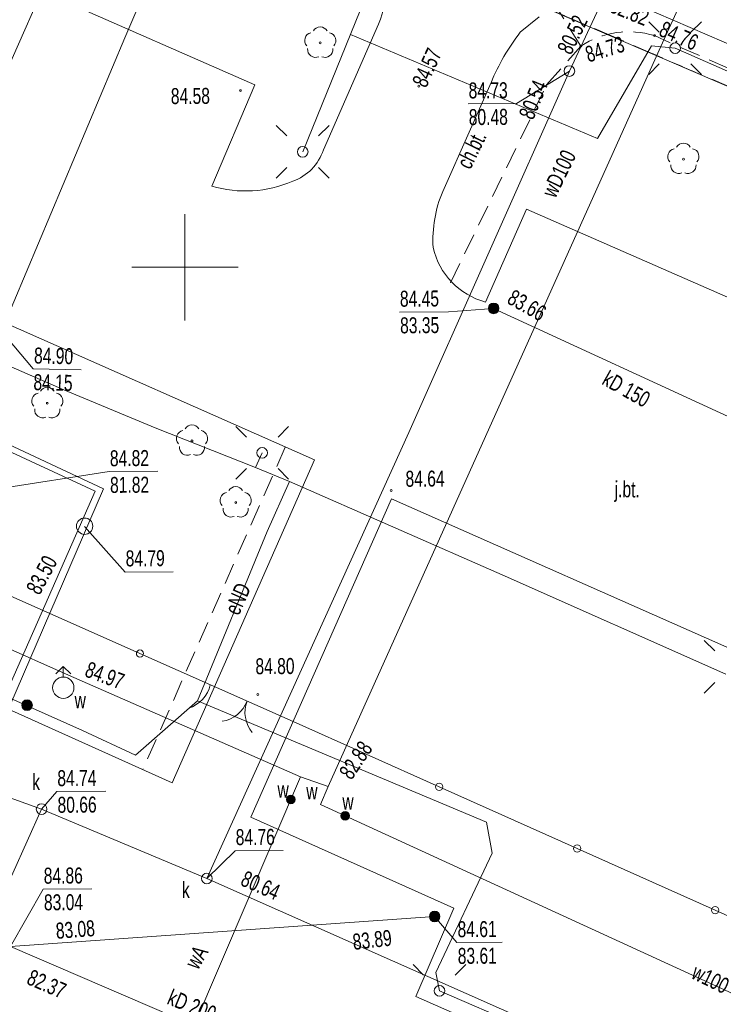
# Model space of a CAD drawing. Header units: metres. Extents: x 7446797 to 7447602, y 5789497 to 5790002.
# Tile 53 of 68: x 7447342 to 7447375, y 5789765 to 5789812. Entities that reach past the tile are written whole.
import ezdxf
from ezdxf.xclip import XClip

# ---------------------------------------------------------------- set-up
doc = ezdxf.new("R2010")
doc.units = ezdxf.units.M
doc.header["$MEASUREMENT"] = 0
doc.header["$XCLIPFRAME"] = 0
for name, pattern in [('2_KTCR02', [1.5, 1, -0.5]), ('GUK', [2, 1.5, -0.5]), ('GUZ', [1, 0.5, -0.5])]:
    doc.linetypes.add(name, pattern=pattern)
doc.layers.add('700-L Mapa 1_500 dwg', color=7, linetype='Continuous')
for name, color, linetype, lineweight in [('ex_02_DXF_MZ_9_Dzialki7', 9, 'Continuous', 18), ('ex_02_DXF_MZ_9_K1_BDOT_T_57', 9, 'Continuous', 18), ('ex_02_DXF_MZ_9_K1_BDOT_T_87', 9, 'Continuous', 18), ('ex_02_DXF_MZ_9_Kontury3', 9, 'Continuous', 18), ('ex_02_DXF_MZ_9_KTCR_D_L_17', 9, 'Continuous', 18), ('ex_02_DXF_MZ_9_KTCR_E_T_17', 9, 'Continuous', 18), ('ex_02_DXF_MZ_9_KTCR_L_17', 9, 'Continuous', 18), ('ex_02_DXF_MZ_9_KTJZ_E_T_07', 9, 'Continuous', 18), ('ex_02_DXF_MZ_9_KTKR_D_L_07', 9, 'Continuous', 18), ('ex_02_DXF_MZ_9_KTOK_L_47', 9, 'Continuous', 18), ('ex_02_DXF_MZ_9_OBOP_T_13', 9, 'Continuous', 18), ('ex_02_DXF_MZ_9_Podzial_sekcyjny_krzyze7', 9, 'Continuous', 18), ('ex_02_DXF_MZ_9_RTPW_T_17', 9, 'Continuous', 18), ('ex_02_DXF_MZ_9_SUPC_D_L_1200', 9, 'Continuous', 18), ('ex_02_DXF_MZ_9_SUPE_D_L_31', 9, 'Continuous', 18), ('ex_02_DXF_MZ_9_SUPE_E_T_31', 9, 'Continuous', 18), ('ex_02_DXF_MZ_9_SUPK_D_L_434', 9, 'Continuous', 18), ('ex_02_DXF_MZ_9_SUPK_E_T_434', 9, 'Continuous', 18), ('ex_02_DXF_MZ_9_SUPT_D_L_030', 9, 'Continuous', 18), ('ex_02_DXF_MZ_9_SUPW_D_L_05', 9, 'Continuous', 18), ('ex_02_DXF_MZ_9_SUPW_E_T_05', 9, 'Continuous', 18), ('ex_02_DXF_MZ_9_SUPW_L_05', 9, 'Continuous', 18), ('ex_02_DXF_MZ_9_SUSM_D_T_07', 9, 'Continuous', 18), ('ex_02_DXF_MZ_9_SUSM_D_T_37', 9, 'Continuous', 18), ('ex_02_DXF_MZ_9_SUTC_T_0200', 9, 'Continuous', 18), ('ex_02_DXF_MZ_9_SUTK_T_034', 9, 'Continuous', 18), ('ex_02_DXF_MZ_9_SUTT_T_030', 9, 'Continuous', 18), ('ex_02_DXF_MZ_9_SUTW_T_05', 9, 'Continuous', 18), ('ex_02_DXF_MZ_9_SUUC_D_L_47', 9, 'Continuous', 18), ('ex_02_DXF_MZ_9_SUUK_D_T_234', 9, 'Continuous', 18), ('ex_02_DXF_MZ_9_SUUK_D_T_97', 9, 'Continuous', 18), ('ex_02_DXF_MZ_9_SUUK_E_T_77', 9, 'Continuous', 18), ('ex_02_DXF_MZ_9_SUUK_E_T_934', 9, 'Continuous', 18), ('ex_02_DXF_MZ_9_SUUW_D_T_07', 9, 'Continuous', 18), ('ex_02_DXF_MZ_9_SUUW_D_T_77', 9, 'Continuous', 18), ('ex_02_DXF_MZ_9_SUUW_E_T_117', 9, 'Continuous', 18), ('ex_02_DXF_MZ_9_SUUW_E_T_57', 9, 'Continuous', 18), ('ex_02_DXF_MZ_9_Uzytki3', 9, 'Continuous', 18)]:
    doc.layers.add(name, color=color, linetype=linetype, lineweight=lineweight)
doc.styles.add('STYL_AUTOMATYCZNY_1', font='Arial.ttf', dxfattribs={"width": 0.7})

# ---------------------------------------------------------------- blocks, each defined once
blk = doc.blocks.new('Rysunek_1_9', base_point=(7447200, 5789750, -0.867))
at = {"layer": 'ex_02_DXF_MZ_9_Dzialki7', "color": 9, "linetype": 'Continuous', "lineweight": 18}
blk.add_line((7447209.58, 5789880.04, -0.867), (7447413.1, 5789792.26, -0.867), dxfattribs=at)
at = {"layer": 'ex_02_DXF_MZ_9_K1_BDOT_T_57', "color": 9, "linetype": 'Continuous', "lineweight": 18}
for centre, start, end in [((7447351.509, 5789780.181, -0.867), 279.3738, 339.3743), ((7447354.316, 5789779.124, -0.867), 159.3734, 219.3738)]:
    blk.add_arc(centre, 1.5, start, end, dxfattribs=at)
at = {"layer": 'ex_02_DXF_MZ_9_K1_BDOT_T_87', "color": 9, "linetype": 'Continuous', "lineweight": 18}
blk.add_arc((7447349.726, 5789780.747, -0.867), 1.5, 287.377, 347.3775, dxfattribs=at)
at = {"layer": 'ex_02_DXF_MZ_9_Kontury3', "color": 9, "linetype": 'GUK', "lineweight": 18}
blk.add_line((7447354.52, 5789817.535, -0.867), (7447413.102, 5789792.265, -0.867), dxfattribs=at)
at = {"layer": 'ex_02_DXF_MZ_9_KTCR_D_L_17', "color": 9, "linetype": '2_KTCR02', "lineweight": 18}
for p, q in [((7447366.974, 5789808.562, -0.867), (7447368.58, 5789810.38, -0.867)), ((7447362.459, 5789799.279, -0.867), (7447366.974, 5789808.562, -0.867)), ((7447354.709, 5789791.569, -0.867), (7447348.024, 5789776.434, -0.867))]:
    blk.add_line(p, q, dxfattribs=at)
at = {"layer": 'ex_02_DXF_MZ_9_KTCR_L_17', "color": 9, "linetype": '2_KTCR02', "lineweight": 18}
for p, q in [((7447368.58, 5789810.38, -0.867), (7447367.41, 5789812.25, -0.867)), ((7447424.87, 5789787.41, -0.867), (7447372.03, 5789810.87, -0.867))]:
    blk.add_line(p, q, dxfattribs=at)
blk.add_arc((7447370.823, 5789806.977, -0.867), 4.075, 72.7737, 123.3935, dxfattribs=at)
at = {"layer": 'ex_02_DXF_MZ_9_KTKR_D_L_07', "color": 9, "linetype": 'Continuous', "lineweight": 18}
for p, q in [((7447328.83, 5789819.29, -0.867), (7447353.283, 5789808.566, -0.867)), ((7447366.63, 5789811.76, -0.867), (7447365.736, 5789811.033, -0.867)), ((7447356.494, 5789805.518, -0.867), (7447359.083, 5789811.407, -0.867)), ((7447353.283, 5789808.566, -0.867), (7447351.256, 5789803.811, -0.867)), ((7447364.363, 5789808.664, -0.867), (7447363.339, 5789806.336, -0.867)), ((7447363.339, 5789806.336, -0.867), (7447362.099, 5789803.557, -0.867)), ((7447356.077, 5789790.964, -0.867), (7447322.219, 5789805.937, -0.867)), ((7447364.105, 5789798.371, -0.867), (7447366.035, 5789802.735, -0.867)), ((7447366.035, 5789802.735, -0.867), (7447398.377, 5789788.521, -0.867)), ((7447349.403, 5789775.815, -0.867), (7447356.077, 5789790.964, -0.867)), ((7447359.7, 5789789.139, -0.867), (7447353.094, 5789774.201, -0.867)), ((7447392.214, 5789774.746, -0.867), (7447359.7, 5789789.139, -0.867)), ((7447349.403, 5789775.815, -0.867), (7447339.631, 5789780.197, -0.867)), ((7447362.625, 5789769.938, -0.867), (7447353.094, 5789774.201, -0.867)), ((7447360.834, 5789765.785, -0.867), (7447362.625, 5789769.938, -0.867)), ((7447382.221, 5789756.464, -0.867), (7447360.834, 5789765.785, -0.867))]:
    blk.add_line(p, q, dxfattribs=at)
for centre, radius, start, end in [((7447354.479, 5789813.308, -0.867), 4.981, 337.5605, 1.2842), ((7447373.875, 5789804.734, -0.867), 10.292, 142.2586, 157.553), ((7447354.293, 5789806.219, -0.867), 2.31, 289.2502, 342.3412), ((7447352.841, 5789809.193, -0.867), 5.611, 253.5915, 293.2402), ((7447367.447, 5789801.286, -0.867), 5.811, 156.9912, 183.4745), ((7447364.994, 5789801.684, -0.867), 3.43, 192.6314, 254.9788)]:
    blk.add_arc(centre, radius, start, end, dxfattribs=at)
at = {"layer": 'ex_02_DXF_MZ_9_KTOK_L_47', "color": 9, "linetype": 'Continuous', "lineweight": 18}
for p, q in [((7447340.694, 5789785.073, -0.867), (7447347.888, 5789781.879, -0.867)), ((7447347.888, 5789781.879, -0.867), (7447355.083, 5789778.686, -0.867)), ((7447355.083, 5789778.686, -0.867), (7447361.931, 5789775.626, -0.867)), ((7447361.931, 5789775.626, -0.867), (7447368.405, 5789772.734, -0.867)), ((7447368.405, 5789772.734, -0.867), (7447374.88, 5789769.841, -0.867)), ((7447374.88, 5789769.841, -0.867), (7447381.355, 5789766.948, -0.867))]:
    blk.add_line(p, q, dxfattribs=at)
for centre in [(7447347.888, 5789781.879, -0.867), (7447361.931, 5789775.626, -0.867), (7447368.405, 5789772.734, -0.867), (7447374.88, 5789769.841, -0.867)]:
    blk.add_circle(centre, 0.17, dxfattribs=at)
at = {"layer": 'ex_02_DXF_MZ_9_OBOP_T_13', "color": 9, "linetype": 'Continuous', "lineweight": 18}
for centre in [(7447356.349, 5789810.527, -0.867), (7447373.39, 5789805.08, -0.867), (7447343.54, 5789793.62, -0.867), (7447350.33, 5789791.86, -0.867), (7447352.38, 5789788.96, -0.867)]:
    blk.add_circle(centre, 0.045, dxfattribs=at)
for centre, start, end in [((7447356.349, 5789810.902, -0.867), 30.1401, 149.8599), ((7447355.992, 5789810.643, -0.867), 102.1445, 221.86), ((7447356.706, 5789810.643, -0.867), 318.14, 77.8555), ((7447356.129, 5789810.224, -0.867), 174.1482, 293.8542), ((7447356.57, 5789810.224, -0.867), 246.1458, 5.8518), ((7447373.033, 5789805.196, -0.867), 102.1445, 221.86), ((7447373.39, 5789805.455, -0.867), 30.1401, 149.8599), ((7447373.747, 5789805.196, -0.867), 318.14, 77.8555), ((7447373.17, 5789804.777, -0.867), 174.1482, 293.8542), ((7447373.61, 5789804.777, -0.867), 246.1458, 5.8518), ((7447343.183, 5789793.736, -0.867), 102.1445, 221.86), ((7447343.54, 5789793.995, -0.867), 30.1401, 149.8599), ((7447343.897, 5789793.736, -0.867), 318.14, 77.8555), ((7447343.32, 5789793.317, -0.867), 174.1482, 293.8542), ((7447343.76, 5789793.317, -0.867), 246.1458, 5.8518), ((7447350.33, 5789792.235, -0.867), 30.1401, 149.8599), ((7447349.973, 5789791.976, -0.867), 102.1445, 221.86), ((7447350.687, 5789791.976, -0.867), 318.14, 77.8555), ((7447350.11, 5789791.557, -0.867), 174.1482, 293.8542), ((7447350.55, 5789791.557, -0.867), 246.1458, 5.8518), ((7447352.023, 5789789.076, -0.867), 102.1445, 221.86), ((7447352.38, 5789789.335, -0.867), 30.1401, 149.8599), ((7447352.737, 5789789.076, -0.867), 318.14, 77.8555), ((7447352.16, 5789788.657, -0.867), 174.1482, 293.8542), ((7447352.6, 5789788.657, -0.867), 246.1458, 5.8518)]:
    blk.add_arc(centre, 0.375, start, end, dxfattribs=at)
at = {"layer": 'ex_02_DXF_MZ_9_Podzial_sekcyjny_krzyze7', "color": 9, "linetype": 'Continuous', "lineweight": 18}
for p, q in [((7447350, 5789797.5, -0.867), (7447350, 5789802.5, -0.867)), ((7447347.5, 5789800, -0.867), (7447352.5, 5789800, -0.867))]:
    blk.add_line(p, q, dxfattribs=at)
at = {"layer": 'ex_02_DXF_MZ_9_RTPW_T_17', "color": 9, "linetype": 'Continuous', "lineweight": 18}
for centre in [(7447372.03, 5789810.87, -0.867), (7447368.58, 5789810.38, -0.867), (7447352.599, 5789808.29, -0.867), (7447360.98, 5789808.5, -0.867), (7447359.68, 5789789.526, -0.867), (7447353.425, 5789779.955, -0.867)]:
    blk.add_circle(centre, 0.045, dxfattribs=at)
at = {"layer": 'ex_02_DXF_MZ_9_SUPC_D_L_1200', "color": 9, "linetype": 'Continuous', "lineweight": 18}
for p, q in [((7447317.885, 5789802.874, -0.867), (7447346.174, 5789789.609, -0.867)), ((7447345.78, 5789789.494, -0.867), (7447317.718, 5789802.563, -0.867)), ((7447332.102, 5789758.442, -0.867), (7447345.78, 5789789.494, -0.867)), ((7447346.174, 5789789.609, -0.867), (7447341.49, 5789778.731, -0.867))]:
    blk.add_line(p, q, dxfattribs=at)
at = {"layer": 'ex_02_DXF_MZ_9_SUPE_D_L_31', "color": 9, "linetype": 'Continuous', "lineweight": 18}
for p, q in [((7447339.885, 5789805.281, -0.867), (7447343.734, 5789813.989, -0.867)), ((7447358.907, 5789813.726, -0.867), (7447355.525, 5789805.421, -0.867)), ((7447357.776, 5789810.927, -0.867), (7447369.362, 5789806.048, -0.867)), ((7447369.362, 5789806.048, -0.867), (7447371.891, 5789810.387, -0.867)), ((7447371.891, 5789810.387, -0.867), (7447373.002, 5789810.284, -0.867)), ((7447373.002, 5789810.284, -0.867), (7447376.473, 5789808.749, -0.867)), ((7447338.685, 5789796.692, -0.867), (7447344.313, 5789794.251, -0.867)), ((7447344.313, 5789794.251, -0.867), (7447348.595, 5789792.471, -0.867)), ((7447348.595, 5789792.471, -0.867), (7447353.309, 5789790.614, -0.867)), ((7447353.309, 5789790.614, -0.867), (7447353.624, 5789791.296, -0.867)), ((7447353.309, 5789790.614, -0.867), (7447354.904, 5789789.945, -0.867)), ((7447354.904, 5789789.945, -0.867), (7447353.86, 5789787.608, -0.867)), ((7447354.904, 5789789.945, -0.867), (7447364.885, 5789785.575, -0.867)), ((7447353.86, 5789787.608, -0.867), (7447350.596, 5789779.664, -0.867)), ((7447364.885, 5789785.575, -0.867), (7447375.389, 5789780.909, -0.867)), ((7447345.185, 5789778.266, -0.867), (7447339.647, 5789780.737, -0.867)), ((7447350.596, 5789779.664, -0.867), (7447347.673, 5789777.113, -0.867)), ((7447364.147, 5789773.969, -0.867), (7447350.596, 5789779.664, -0.867)), ((7447347.673, 5789777.113, -0.867), (7447345.185, 5789778.266, -0.867)), ((7447364.417, 5789772.511, -0.867), (7447364.147, 5789773.969, -0.867)), ((7447361.776, 5789766.922, -0.867), (7447364.417, 5789772.511, -0.867)), ((7447361.942, 5789766.053, -0.867), (7447361.776, 5789766.922, -0.867)), ((7447372.485, 5789761.516, -0.867), (7447361.942, 5789766.053, -0.867))]:
    blk.add_line(p, q, dxfattribs=at)
at = {"layer": 'ex_02_DXF_MZ_9_SUPK_D_L_434', "color": 9, "linetype": 'Continuous', "lineweight": 18}
for p, q in [((7447368.04, 5789809.21, -0.867), (7447376.7, 5789827.702, -0.867)), ((7447360.508, 5789792.245, -0.867), (7447368.04, 5789809.21, -0.867)), ((7447382.517, 5789789.759, -0.867), (7447364.487, 5789798.073, -0.867)), ((7447351.024, 5789771.326, -0.867), (7447360.508, 5789792.245, -0.867)), ((7447337.526, 5789776.652, -0.867), (7447343.271, 5789774.582, -0.867)), ((7447343.271, 5789774.582, -0.867), (7447337.431, 5789761.69, -0.867)), ((7447343.271, 5789774.582, -0.867), (7447351.024, 5789771.326, -0.867)), ((7447351.024, 5789771.326, -0.867), (7447374.86, 5789760.773, -0.867)), ((7447341.806, 5789768.131, -0.867), (7447361.718, 5789769.541, -0.867)), ((7447341.806, 5789768.131, -0.867), (7447358.949, 5789760.781, -0.867))]:
    blk.add_line(p, q, dxfattribs=at)
at = {"layer": 'ex_02_DXF_MZ_9_SUPT_D_L_030', "color": 9, "linetype": 'Continuous', "lineweight": 18}
for p, q in [((7447347.177, 5789810.773, -0.867), (7447350.886, 5789819.45, -0.867)), ((7447341.393, 5789797.011, -0.867), (7447347.177, 5789810.773, -0.867))]:
    blk.add_line(p, q, dxfattribs=at)
at = {"layer": 'ex_02_DXF_MZ_9_SUPW_D_L_05', "color": 9, "linetype": 'Continuous', "lineweight": 18}
for p, q in [((7447372.253, 5789810.189, -0.867), (7447382.269, 5789832.202, -0.867)), ((7447356.724, 5789775.637, -0.867), (7447372.253, 5789810.189, -0.867)), ((7447344.537, 5789780.872, -0.867), (7447308.041, 5789796.956, -0.867)), ((7447355.421, 5789776.088, -0.867), (7447344.537, 5789780.872, -0.867)), ((7447355.421, 5789776.088, -0.867), (7447349.262, 5789761.703, -0.867)), ((7447356.724, 5789775.637, -0.867), (7447355.421, 5789776.088, -0.867)), ((7447356.36, 5789774.794, -0.867), (7447356.724, 5789775.637, -0.867)), ((7447379.427, 5789764.205, -0.867), (7447356.36, 5789774.794, -0.867))]:
    blk.add_line(p, q, dxfattribs=at)
at = {"layer": 'ex_02_DXF_MZ_9_SUPW_L_05', "color": 9, "linetype": 'Continuous', "lineweight": 18}
blk.add_line((7447451.57, 5789777.44, -0.867), (7447370.02, 5789812.85, -0.867), dxfattribs=at)
at = {"layer": 'ex_02_DXF_MZ_9_SUSM_D_T_07', "color": 9, "linetype": 'Continuous', "lineweight": 18}
for p, q in [((7447372.26, 5789811.027, -0.867), (7447371.765, 5789811.522, -0.867)), ((7447373.745, 5789811.027, -0.867), (7447374.24, 5789811.522, -0.867)), ((7447372.26, 5789809.542, -0.867), (7447371.765, 5789809.047, -0.867)), ((7447373.745, 5789809.542, -0.867), (7447374.24, 5789809.047, -0.867)), ((7447354.782, 5789806.164, -0.867), (7447354.287, 5789806.659, -0.867)), ((7447356.267, 5789806.164, -0.867), (7447356.762, 5789806.659, -0.867)), ((7447354.782, 5789804.679, -0.867), (7447354.287, 5789804.184, -0.867)), ((7447356.267, 5789804.679, -0.867), (7447356.762, 5789804.184, -0.867)), ((7447352.882, 5789792.039, -0.867), (7447352.387, 5789792.534, -0.867)), ((7447354.367, 5789792.039, -0.867), (7447354.862, 5789792.534, -0.867)), ((7447352.882, 5789790.554, -0.867), (7447352.387, 5789790.059, -0.867)), ((7447354.367, 5789790.554, -0.867), (7447354.862, 5789790.059, -0.867)), ((7447374.864, 5789782.003, -0.867), (7447374.369, 5789782.498, -0.867)), ((7447374.864, 5789780.518, -0.867), (7447374.369, 5789780.023, -0.867)), ((7447361.2, 5789766.795, -0.867), (7447360.705, 5789767.29, -0.867)), ((7447362.685, 5789766.795, -0.867), (7447363.18, 5789767.29, -0.867))]:
    blk.add_line(p, q, dxfattribs=at)
at = {"layer": 'ex_02_DXF_MZ_9_SUSM_D_T_37', "color": 9, "linetype": 'Continuous', "lineweight": 18}
for centre in [(7447373.002, 5789810.284, -0.867), (7447355.525, 5789805.421, -0.867), (7447353.624, 5789791.296, -0.867), (7447361.942, 5789766.053, -0.867)]:
    blk.add_circle(centre, 0.25, dxfattribs=at)
at = {"layer": 'ex_02_DXF_MZ_9_SUTC_T_0200', "color": 9, "linetype": 'Continuous', "lineweight": 18}
for p, q in [((7447345.288, 5789787.839, -0.867), (7447347.192, 5789785.699, -0.867)), ((7447347.192, 5789785.699, -0.867), (7447349.444, 5789785.715, -0.867))]:
    blk.add_line(p, q, dxfattribs=at)
at = {"layer": 'ex_02_DXF_MZ_9_SUTK_T_034', "color": 9, "linetype": 'Continuous', "lineweight": 18}
for p, q in [((7447368.04, 5789809.21, -0.867), (7447365.565, 5789807.689, -0.867)), ((7447363.285, 5789807.673, -0.867), (7447365.565, 5789807.689, -0.867)), ((7447360.061, 5789797.902, -0.867), (7447362.368, 5789797.919, -0.867)), ((7447364.487, 5789798.073, -0.867), (7447362.368, 5789797.919, -0.867)), ((7447340.586, 5789789.515, -0.867), (7447346.45, 5789790.416, -0.867)), ((7447346.45, 5789790.416, -0.867), (7447348.73, 5789790.432, -0.867)), ((7447343.271, 5789774.582, -0.867), (7447343.985, 5789775.407, -0.867)), ((7447343.985, 5789775.407, -0.867), (7447346.292, 5789775.423, -0.867)), ((7447351.024, 5789771.326, -0.867), (7447352.355, 5789772.621, -0.867)), ((7447352.355, 5789772.621, -0.867), (7447354.608, 5789772.637, -0.867)), ((7447341.806, 5789768.131, -0.867), (7447343.347, 5789770.832, -0.867)), ((7447343.347, 5789770.832, -0.867), (7447345.627, 5789770.848, -0.867)), ((7447361.718, 5789769.541, -0.867), (7447362.766, 5789768.319, -0.867)), ((7447362.766, 5789768.319, -0.867), (7447364.883, 5789768.333, -0.867))]:
    blk.add_line(p, q, dxfattribs=at)
at = {"layer": 'ex_02_DXF_MZ_9_SUTT_T_030', "color": 9, "linetype": 'Continuous', "lineweight": 18}
for p, q in [((7447341.393, 5789797.011, -0.867), (7447342.875, 5789795.241, -0.867)), ((7447342.875, 5789795.241, -0.867), (7447345.128, 5789795.192, -0.867))]:
    blk.add_line(p, q, dxfattribs=at)
at = {"layer": 'ex_02_DXF_MZ_9_SUUC_D_L_47', "color": 9, "linetype": 'Continuous', "lineweight": 18}
blk.add_circle((7447345.291, 5789787.856, -0.867), 0.383, dxfattribs=at)
at = {"layer": 'ex_02_DXF_MZ_9_SUUK_D_T_234', "color": 9, "linetype": 'Continuous', "lineweight": 18}
for centre in [(7447368.04, 5789809.21, -0.867), (7447343.271, 5789774.582, -0.867), (7447351.024, 5789771.326, -0.867)]:
    blk.add_circle(centre, 0.25, dxfattribs=at)
at = {"layer": 'ex_02_DXF_MZ_9_SUUK_D_T_97', "color": 9, "linetype": 'Continuous', "lineweight": 18}
for centre, radius in [((7447364.487, 5789798.073, -0.867), 0.25), ((7447364.487, 5789798.073, -0.867), 0.225), ((7447364.487, 5789798.073, -0.867), 0.2), ((7447364.487, 5789798.073, -0.867), 0.175), ((7447364.487, 5789798.073, -0.867), 0.15), ((7447364.487, 5789798.073, -0.867), 0.125), ((7447364.487, 5789798.073, -0.867), 0.1), ((7447364.487, 5789798.073, -0.867), 0.075), ((7447364.487, 5789798.073, -0.867), 0.05), ((7447364.487, 5789798.073, -0.867), 0.025), ((7447364.487, 5789798.073, -0.867), 0.00715), ((7447342.588, 5789779.458, -0.867), 0.25), ((7447342.588, 5789779.458, -0.867), 0.225), ((7447342.588, 5789779.458, -0.867), 0.2), ((7447342.588, 5789779.458, -0.867), 0.175), ((7447342.588, 5789779.458, -0.867), 0.15), ((7447342.588, 5789779.458, -0.867), 0.125), ((7447342.588, 5789779.458, -0.867), 0.1), ((7447342.588, 5789779.458, -0.867), 0.075), ((7447342.588, 5789779.458, -0.867), 0.05), ((7447342.588, 5789779.458, -0.867), 0.025), ((7447342.588, 5789779.458, -0.867), 0.00715), ((7447361.718, 5789769.541, -0.867), 0.25), ((7447361.718, 5789769.541, -0.867), 0.225), ((7447361.718, 5789769.541, -0.867), 0.2), ((7447361.718, 5789769.541, -0.867), 0.175), ((7447361.718, 5789769.541, -0.867), 0.15), ((7447361.718, 5789769.541, -0.867), 0.125), ((7447361.718, 5789769.541, -0.867), 0.1), ((7447361.718, 5789769.541, -0.867), 0.075), ((7447361.718, 5789769.541, -0.867), 0.05), ((7447361.718, 5789769.541, -0.867), 0.025), ((7447361.718, 5789769.541, -0.867), 0.00715)]:
    blk.add_circle(centre, radius, dxfattribs=at)
at = {"layer": 'ex_02_DXF_MZ_9_SUUW_D_T_07', "color": 9, "linetype": 'Continuous', "lineweight": 18}
for p, q in [((7447344.291, 5789781.277, -0.867), (7447343.937, 5789780.923, -0.867)), ((7447344.291, 5789781.277, -0.867), (7447344.645, 5789780.923, -0.867)), ((7447344.291, 5789780.777, -0.867), (7447344.291, 5789781.277, -0.867))]:
    blk.add_line(p, q, dxfattribs=at)
blk.add_circle((7447344.291, 5789780.277, -0.867), 0.5, dxfattribs=at)
at = {"layer": 'ex_02_DXF_MZ_9_SUUW_D_T_77', "color": 9, "linetype": 'Continuous', "lineweight": 18}
for centre, radius in [((7447354.968, 5789775.029, -0.867), 0.2), ((7447354.968, 5789775.029, -0.867), 0.175), ((7447354.968, 5789775.029, -0.867), 0.15), ((7447354.968, 5789775.029, -0.867), 0.125), ((7447354.968, 5789775.029, -0.867), 0.1), ((7447354.968, 5789775.029, -0.867), 0.075), ((7447354.968, 5789775.029, -0.867), 0.05), ((7447354.968, 5789775.029, -0.867), 0.025), ((7447354.968, 5789775.029, -0.867), 0.00715), ((7447357.518, 5789774.263, -0.867), 0.2), ((7447357.518, 5789774.263, -0.867), 0.175), ((7447357.518, 5789774.263, -0.867), 0.15), ((7447357.518, 5789774.263, -0.867), 0.125), ((7447357.518, 5789774.263, -0.867), 0.1), ((7447357.518, 5789774.263, -0.867), 0.075), ((7447357.518, 5789774.263, -0.867), 0.05), ((7447357.518, 5789774.263, -0.867), 0.025), ((7447357.518, 5789774.263, -0.867), 0.00715)]:
    blk.add_circle(centre, radius, dxfattribs=at)
at = {"layer": 'ex_02_DXF_MZ_9_Uzytki3', "color": 9, "linetype": 'GUZ', "lineweight": 18}
blk.add_line((7447354.52, 5789817.535, -0.867), (7447413.102, 5789792.265, -0.867), dxfattribs=at)
at = {"layer": 'ex_02_DXF_MZ_9_KTCR_E_T_17', "color": 9, "linetype": 'Continuous', "lineweight": 18, "insert": (7447363.057, 5789804.713, -0.867), "char_height": 0.75, "attachment_point": 4, "rotation": 63.8119, "style": 'STYL_AUTOMATYCZNY_1'}
blk.add_mtext('\\A1;{\\pql;\\fArial|b0|i0|c238|p0;\\W0.700000;ch.bt.}', dxfattribs=at)
at = {"layer": 'ex_02_DXF_MZ_9_KTJZ_E_T_07', "color": 9, "linetype": 'Continuous', "lineweight": 18, "insert": (7447370.163, 5789789.482, -0.867), "char_height": 0.75, "attachment_point": 4, "rotation": 359.1841, "style": 'STYL_AUTOMATYCZNY_1'}
blk.add_mtext('\\A1;{\\pql;\\fArial|b0|i0|c238|p0;\\W0.700000;j.bt.}', dxfattribs=at)
at = {"layer": 'ex_02_DXF_MZ_9_RTPW_T_17', "color": 9, "linetype": 'Continuous', "lineweight": 18, "char_height": 0.75, "style": 'STYL_AUTOMATYCZNY_1'}
for s, insert, attachment_point, rotation in [('\\A1;{\\pql;\\fArial|b0|i0|c238|p0;\\W0.700000;84.76}', (7447372.185, 5789810.882, -0.867), 7, 336.4205), ('\\A1;{\\pql;\\fArial|b0|i0|c238|p0;\\W0.700000;84.73}', (7447368.716, 5789810.326, -0.867), 1, 16.9492), ('\\A1;{\\pql;\\fArial|b0|i0|c238|p0;\\W0.700000;84.57}', (7447360.979, 5789808.534, -0.867), 4, 65.493), ('\\A1;{\\pql;\\fArial|b0|i0|c238|p0;\\W0.700000;84.58}', (7447349.339, 5789807.648, -0.867), 7, 0.403), ('\\A1;{\\pql;\\fArial|b0|i0|c238|p0;\\W0.700000;84.64}', (7447360.352, 5789789.693, -0.867), 7, 0.403), ('\\A1;{\\pql;\\fArial|b0|i0|c238|p0;\\W0.700000;84.80}', (7447353.31, 5789780.898, -0.867), 7, 0.403)]:
    blk.add_mtext(s, dxfattribs=dict(at, insert=insert, attachment_point=attachment_point, rotation=rotation))
at = {"layer": 'ex_02_DXF_MZ_9_SUPE_E_T_31', "color": 9, "linetype": 'Continuous', "lineweight": 18, "insert": (7447352.184, 5789783.776, -0.867), "char_height": 0.75, "attachment_point": 4, "rotation": 66.1731, "style": 'STYL_AUTOMATYCZNY_1'}
blk.add_mtext('\\A1;{\\pql;\\fArial|b0|i0|c238|p0;\\W0.700000;eND}', dxfattribs=at)
at = {"layer": 'ex_02_DXF_MZ_9_SUPK_E_T_434', "color": 9, "linetype": 'Continuous', "lineweight": 18, "char_height": 0.75, "attachment_point": 4, "style": 'STYL_AUTOMATYCZNY_1'}
for s, insert, rotation in [('\\A1;{\\pql;\\fArial|b0|i0|c238|p0;\\W0.700000;kD 150}', (7447369.7, 5789794.859, -0.867), 330.6627), ('\\A1;{\\pql;\\fArial|b0|i0|c238|p0;\\W0.700000;kD 200}', (7447349.254, 5789765.799, -0.867), 337.7828)]:
    blk.add_mtext(s, dxfattribs=dict(at, insert=insert, rotation=rotation))
at = {"layer": 'ex_02_DXF_MZ_9_SUPW_E_T_05', "color": 9, "linetype": 'Continuous', "lineweight": 18, "char_height": 0.75, "attachment_point": 4, "style": 'STYL_AUTOMATYCZNY_1'}
for s, insert, rotation in [('\\A1;{\\pql;\\fArial|b0|i0|c238|p0;\\W0.700000;wD100}', (7447367.049, 5789803.367, -0.867), 64.059), ('\\A1;{\\pql;\\fArial|b0|i0|c238|p0;\\W0.700000;wA}', (7447350.285, 5789767.193, -0.867), 59.8732), ('\\A1;{\\pql;\\fArial|b0|i0|c238|p0;\\W0.700000;w100}', (7447373.875, 5789766.998, -0.867), 333.8327)]:
    blk.add_mtext(s, dxfattribs=dict(at, insert=insert, rotation=rotation))
at = {"layer": 'ex_02_DXF_MZ_9_SUTC_T_0200', "color": 9, "linetype": 'Continuous', "lineweight": 18, "char_height": 0.75, "attachment_point": 4, "style": 'STYL_AUTOMATYCZNY_1'}
for s, insert, rotation in [('\\A1;{\\pql;\\fArial|b0|i0|c238|p0;\\W0.700000;84.79}', (7447347.217, 5789786.339, -0.867), 0.403), ('\\A1;{\\pql;\\fArial|b0|i0|c238|p0;\\W0.700000;83.50}', (7447342.849, 5789784.757, -0.867), 61.9602)]:
    blk.add_mtext(s, dxfattribs=dict(at, insert=insert, rotation=rotation))
at = {"layer": 'ex_02_DXF_MZ_9_SUTK_T_034', "color": 9, "linetype": 'Continuous', "lineweight": 18, "char_height": 0.75, "style": 'STYL_AUTOMATYCZNY_1'}
for s, insert, attachment_point, rotation in [('\\A1;{\\pql;\\fArial|b0|i0|c238|p0;\\W0.700000;80.52}', (7447367.783, 5789810.091, -0.867), 4, 63.8331), ('\\A1;{\\pql;\\fArial|b0|i0|c238|p0;\\W0.700000;80.54}', (7447365.643, 5789807.165, -0.867), 1, 67.3801), ('\\A1;{\\pql;\\fArial|b0|i0|c238|p0;\\W0.700000;84.73}', (7447363.308, 5789808.673, -0.867), 1, 0.403), ('\\A1;{\\pql;\\fArial|b0|i0|c238|p0;\\W0.700000;80.48}', (7447363.316, 5789807.423, -0.867), 1, 0.403), ('\\A1;{\\pql;\\fArial|b0|i0|c238|p0;\\W0.700000;84.45}', (7447360.084, 5789798.902, -0.867), 1, 0.403), ('\\A1;{\\pql;\\fArial|b0|i0|c238|p0;\\W0.700000;83.66}', (7447365.247, 5789798.667, -0.867), 4, 330.6627), ('\\A1;{\\pql;\\fArial|b0|i0|c238|p0;\\W0.700000;83.35}', (7447360.093, 5789797.653, -0.867), 1, 0.403), ('\\A1;{\\pql;\\fArial|b0|i0|c238|p0;\\W0.700000;84.82}', (7447346.473, 5789791.416, -0.867), 1, 0.403), ('\\A1;{\\pql;\\fArial|b0|i0|c238|p0;\\W0.700000;81.82}', (7447346.481, 5789790.166, -0.867), 1, 0.403), ('\\A1;{\\pql;\\fArial|b0|i0|c238|p0;\\W0.700000;84.74}', (7447344.008, 5789776.407, -0.867), 1, 0.4031), ('\\A1;{\\pql;\\fArial|b0|i0|c238|p0;\\W0.700000;80.66}', (7447344.017, 5789775.157, -0.867), 1, 0.4031), ('\\A1;{\\pql;\\fArial|b0|i0|c238|p0;\\W0.700000;84.76}', (7447352.381, 5789773.261, -0.867), 4, 0.403), ('\\A1;{\\pql;\\fArial|b0|i0|c238|p0;\\W0.700000;84.86}', (7447343.37, 5789771.832, -0.867), 1, 0.4031), ('\\A1;{\\pql;\\fArial|b0|i0|c238|p0;\\W0.700000;80.64}', (7447352.708, 5789771.37, -0.867), 4, 336.1727), ('\\A1;{\\pql;\\fArial|b0|i0|c238|p0;\\W0.700000;83.04}', (7447343.379, 5789770.582, -0.867), 1, 0.4031), ('\\A1;{\\pql;\\fArial|b0|i0|c238|p0;\\W0.700000;83.08}', (7447343.94, 5789768.863, -0.867), 4, 4.2131), ('\\A1;{\\pql;\\fArial|b0|i0|c238|p0;\\W0.700000;84.61}', (7447362.789, 5789769.319, -0.867), 1, 0.403), ('\\A1;{\\pql;\\fArial|b0|i0|c238|p0;\\W0.700000;83.89}', (7447357.874, 5789768.342, -0.867), 4, 6.5231), ('\\A1;{\\pql;\\fArial|b0|i0|c238|p0;\\W0.700000;83.61}', (7447362.798, 5789768.069, -0.867), 1, 0.403), ('\\A1;{\\pql;\\fArial|b0|i0|c238|p0;\\W0.700000;82.37}', (7447342.669, 5789766.739, -0.867), 4, 336.4427)]:
    blk.add_mtext(s, dxfattribs=dict(at, insert=insert, attachment_point=attachment_point, rotation=rotation))
at = {"layer": 'ex_02_DXF_MZ_9_SUTT_T_030', "color": 9, "linetype": 'Continuous', "lineweight": 18, "char_height": 0.75, "attachment_point": 1, "rotation": 358.753, "style": 'STYL_AUTOMATYCZNY_1'}
for s, insert in [('\\A1;{\\pql;\\fArial|b0|i0|c238|p0;\\W0.700000;84.90}', (7447342.927, 5789796.24, -0.867)), ('\\A1;{\\pql;\\fArial|b0|i0|c238|p0;\\W0.700000;84.15}', (7447342.9, 5789794.991, -0.867))]:
    blk.add_mtext(s, dxfattribs=dict(at, insert=insert))
at = {"layer": 'ex_02_DXF_MZ_9_SUTW_T_05', "color": 9, "linetype": 'Continuous', "lineweight": 18, "char_height": 0.75, "style": 'STYL_AUTOMATYCZNY_1'}
for s, insert, attachment_point, rotation in [('\\A1;{\\pql;\\fArial|b0|i0|c238|p0;\\W0.700000;82.82}', (7447370.157, 5789812.696, -0.867), 1, 337.9086), ('\\A1;{\\pql;\\fArial|b0|i0|c238|p0;\\W0.700000;84.97}', (7447345.378, 5789781.171, -0.867), 4, 339.6328), ('\\A1;{\\pql;\\fArial|b0|i0|c238|p0;\\W0.700000;82.88}', (7447357.506, 5789776.116, -0.867), 4, 56.0232)]:
    blk.add_mtext(s, dxfattribs=dict(at, insert=insert, attachment_point=attachment_point, rotation=rotation))
at = {"layer": 'ex_02_DXF_MZ_9_SUUK_E_T_77', "color": 9, "linetype": 'Continuous', "lineweight": 18, "insert": (7447342.83, 5789775.853, -0.867), "char_height": 0.75, "attachment_point": 4, "style": 'STYL_AUTOMATYCZNY_1'}
blk.add_mtext('\\A1;{\\pql;\\fArial|b0|i0|c238|p0;\\W0.700000;k}', dxfattribs=at)
at = {"layer": 'ex_02_DXF_MZ_9_SUUK_E_T_934', "color": 9, "linetype": 'Continuous', "lineweight": 18, "insert": (7447349.856, 5789770.792, -0.867), "char_height": 0.75, "attachment_point": 4, "style": 'STYL_AUTOMATYCZNY_1'}
blk.add_mtext('\\A1;{\\pql;\\fArial|b0|i0|c238|p0;\\W0.700000;k}', dxfattribs=at)
at = {"layer": 'ex_02_DXF_MZ_9_SUUW_E_T_117', "color": 9, "linetype": 'Continuous', "lineweight": 18, "char_height": 0.75, "attachment_point": 1, "style": 'STYL_AUTOMATYCZNY_1'}
for insert in [(7447344.821, 5789780.064, -0.867), (7447354.341, 5789775.87, -0.867)]:
    blk.add_mtext('\\A1;{\\pql;\\fArial|b0|i0|c238|p0;\\W0.700000;w}', dxfattribs=dict(at, insert=insert))
at = {"layer": 'ex_02_DXF_MZ_9_SUUW_E_T_57', "color": 9, "linetype": 'Continuous', "lineweight": 18, "char_height": 0.75, "attachment_point": 1, "style": 'STYL_AUTOMATYCZNY_1'}
for insert in [(7447355.692, 5789775.79, -0.867), (7447357.386, 5789775.312, -0.867)]:
    blk.add_mtext('\\A1;{\\pql;\\fArial|b0|i0|c238|p0;\\W0.700000;w}', dxfattribs=dict(at, insert=insert))

msp = doc.modelspace()

# ---------------------------------------------------------------- block references
at = {"layer": '700-L Mapa 1_500 dwg', "color": 52, "linetype": 'Continuous', "lineweight": 25}
ref = msp.add_blockref('Rysunek_1_9', (7447200, 5789750, -0.867), dxfattribs=at)
XClip(ref).set_block_clipping_path([(7446797.4999703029, 5789497.4999993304), (7447602.4999703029, 5790002.4999993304)])

doc.saveas('drawing.dxf')
